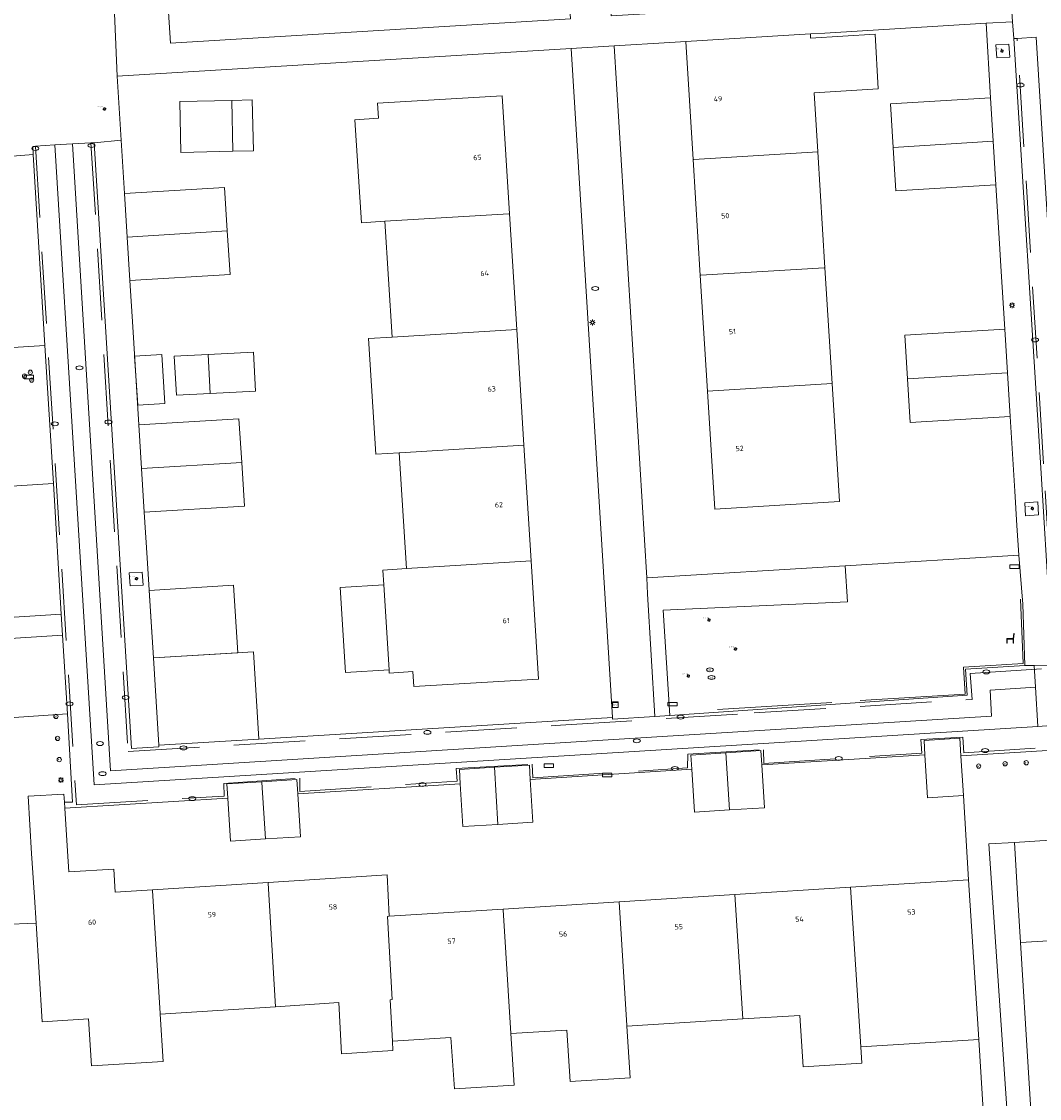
# Model space of a CAD drawing. Header units: metres. Extents: x 162098 to 162858, y 502351 to 503184.
# Tile 34 of 94: x 162527 to 162598, y 502563 to 502638. Entities that reach past the tile are written whole.
import ezdxf
from ezdxf.enums import TextEntityAlignment as Align

# ---------------------------------------------------------------- set-up
doc = ezdxf.new("R2010")
doc.units = ezdxf.units.M
doc.linetypes.add('IE-TERREINAFSCHEIDING-SO', pattern=[10, 8, -2])
doc.linetypes.add('RI-HWA-SO', pattern=[7.4, 5, -2.4])
for name, color, linetype, lineweight, true_color in [('B-PV-GR-BEPLANTING_CULTUUR_HEESTERS-GV', 7, 'Continuous', 13, 0x99cc00), ('B-PV-GR-BEPLANTING_CULTUUR_ROOS-GV', 7, 'Continuous', 18, 0x99cc00), ('B-PV-GR-BOOM-S', 7, 'Continuous', 13, 0x4c9900), ('B-PV-IE-TERREINAFSCHEIDING-G', 6, 'IE-TERREINAFSCHEIDING-SO', 18, 0xff00ff), ('B-PV-RI-HWA_GOOT_MOLGOOT-G', 150, 'RI-HWA-SO', 18, 0x007fff)]:
    doc.layers.add(name, color=color, linetype=linetype, lineweight=lineweight, true_color=true_color)
for name, color, linetype, lineweight in [('B-PV-IE-MEUBILAIR-S', 252, 'Continuous', 13), ('B-PV-IE-MEUBILAIR_WEGMEUBILAIR-GV', 252, 'Continuous', 13), ('B-PV-IE-MEUBILAIR_WEGMEUBILAIR-S', 252, 'Continuous', 13), ('B-PV-OG-BEBOUWING-GV', 7, 'Continuous', 18), ('B-PV-OG-BEBOUWING-T18', 7, 'Continuous', 18), ('B-PV-OG-BEBOUWING_LUIFEL-GV', 7, 'Continuous', 18), ('B-PV-OG-TERREIN_BEGROEID-GV', 7, 'Continuous', 13), ('B-PV-OG-TERREIN_ERF-GV', 252, 'Continuous', 13), ('B-PV-VH-OPENVERHARDING_BETONSTRAATSTEEN-GV', 252, 'Continuous', 13), ('B-PV-VH-OPENVERHARDING_TEGEL-GV', 252, 'Continuous', 13)]:
    doc.layers.add(name, color=color, linetype=linetype, lineweight=lineweight)
doc.styles.add('NLCS-ISO', font='NLCS-ISO.ttf')
doc.styles.add('NLCS-ISO-M200-T18', font='NLCS-ISO.ttf', dxfattribs={"height": 1.8})

# ---------------------------------------------------------------- blocks, each defined once
blk = doc.blocks.new('SIE-MEUBILAIR_BORD_STRAATNAAM-SO')
blk.add_lwpolyline([(-1.625, -0.625), (1.625, -0.625), (1.625, 0.625), (-1.625, 0.625)], close=True)
blk = doc.blocks.new('SIE-MEUBILAIR_KAST_TELECOM-SO')
for points in [[(-1, 1), (1, 1), (1, 0.84), (-1, 0.84)], [(-1, 0.76), (1, 0.76), (1, -1), (-1, -1)]]:
    blk.add_lwpolyline(points, close=True)
at = {"style": 'NLCS-ISO'}
blk.add_text('tele', height=0.75, dxfattribs=at).set_placement((0, 0), align=Align.MIDDLE_CENTER)
blk = doc.blocks.new('SIE-MEUBILAIR_PAAL_AFSLUITPAAL-SO')
blk.add_circle((0, 0), 0.75)
at = {"style": 'NLCS-ISO'}
blk.add_text('af', height=0.75, dxfattribs=at).set_placement((0, 0.05), align=Align.MIDDLE_CENTER)
blk = doc.blocks.new('SIE-MEUBILAIR_PAAL_LICHTMAST-SO')
for points in [[(-0.62, 0), (-1, 0)], [(-0.71, 0.71), (-0.44, 0.44)], [(0, 1), (0, 0.62)], [(0.44, 0.44), (0.71, 0.71)], [(1, 0), (0.62, 0)], [(-0.71, -0.71), (-0.44, -0.44)], [(0, -0.62), (0, -1)], [(0.44, -0.44), (0.71, -0.71)]]:
    blk.add_lwpolyline(points)
blk.add_circle((0, 0), 0.5)
blk = doc.blocks.new('SIE-MEUBILAIR_PUT_KOLK-SO')
blk.add_ellipse((0, 0), major_axis=(1.25, 0), ratio=0.54)
blk = doc.blocks.new('SIE-MEUBILAIR_PUT_RIOOLPUT-SO')
blk.add_ellipse((0, 0), major_axis=(1.25, 0), ratio=0.54)
blk = doc.blocks.new('SIE-MEUBILAIR_PUT_WATERLEIDINGPUT-SO')
blk.add_ellipse((0, 0), major_axis=(1.25, 0), ratio=0.54)
at = {"style": 'NLCS-ISO'}
blk.add_text('wl', height=0.75, dxfattribs=at).set_placement((-0.14, 0), align=Align.MIDDLE_CENTER)
blk = doc.blocks.new('SIE-MEUBILAIR_PUT_BRANDKRAAN-SO')
blk.add_ellipse((0, 0), major_axis=(1.25, 0), ratio=0.54)
blk = doc.blocks.new('SIE-WEG_ZITBANK-SO')
at = {"color": 0, "linetype": 'ByBlock', "lineweight": 18}
blk.add_lwpolyline([(-0.91, -1.63), (-0.91, -0.2), (1.09, -0.2), (1.09, -1.63), (1.29, -1.63), (1.29, -0.21), (1.54, 1.78), (1.33, 1.78), (1.11, 0), (-1.11, 0), (-1.11, -1.63)], close=True, dxfattribs=at)
blk = doc.blocks.new('SGR-BOOM_GBKN-SO')
for centre, start, end in [((-0.25, -0.1), 67.1244, 157.1244), ((-0.1, 0.25), 157.1244, 247.1244), ((-0.1, 0.25), 337.1244, 157.1244), ((0.25, 0.1), 247.1244, 337.1244), ((-0.25, -0.1), 157.1244, 337.1244), ((0.1, -0.25), 157.1244, 337.1244), ((0.1, -0.25), 337.1244, 67.1244)]:
    blk.add_arc(centre, 0.188, start, end)
at = {"extrusion": (0, 0, -1)}
blk.add_arc((-0.25, 0.1), 0.188, 22.8756, 202.8756, dxfattribs=at)
at = {"style": 'NLCS-ISO'}
blk.add_attdef('SOORT', text='', height=0.35, dxfattribs=at).set_placement((0, 0.75), align=Align.MIDDLE_RIGHT)

msp = doc.modelspace()

# ---------------------------------------------------------------- linework, layer by layer
at = {"layer": 'B-PV-GR-BEPLANTING_CULTUUR_HEESTERS-GV'}
msp.add_lwpolyline([(162565.14, 502643.748), (162537.22, 502641.998), (162537.547, 502636.917), (162565.475, 502638.626)], close=True, dxfattribs=at)
at = {"layer": 'B-PV-GR-BEPLANTING_CULTUUR_ROOS-GV'}
msp.add_lwpolyline([(162570.812, 502599.574), (162570.843, 502598.449), (162571.361, 502589.893), (162572.398, 502589.964), (162571.936, 502597.318), (162584.821, 502597.903), (162584.649, 502600.414)], close=True, dxfattribs=at)
at = {"layer": 'B-PV-IE-MEUBILAIR_WEGMEUBILAIR-GV'}
for points in [[(162595.181, 502636.797), (162595.238, 502635.89), (162596.145, 502635.947), (162596.088, 502636.854)], [(162597.192, 502604.815), (162597.249, 502603.907), (162598.157, 502603.964), (162598.1, 502604.872)], [(162534.657, 502599.922), (162534.714, 502599.014), (162535.622, 502599.072), (162535.565, 502599.979)]]:
    msp.add_lwpolyline(points, close=True, dxfattribs=at)
at = {"layer": 'B-PV-IE-TERREINAFSCHEIDING-G'}
msp.add_lwpolyline([(162575.726, 502590.369), (162593.035, 502591.458), (162592.917, 502593.325), (162597.074, 502593.587), (162596.899, 502598.073)], dxfattribs=at)
at = {"layer": 'B-PV-OG-BEBOUWING-GV'}
for points in [[(162573.518, 502637.032), (162574.029, 502628.785), (162574.079, 502628.788), (162582.732, 502629.317), (162582.476, 502633.439), (162586.966, 502633.718), (162586.746, 502637.541), (162582.239, 502637.266), (162582.221, 502637.562)], [(162541.816, 502632.922), (162538.182, 502632.839), (162538.263, 502629.287), (162541.897, 502629.369)], [(162552.514, 502624.475), (162561.167, 502625.004), (162561.217, 502625.007), (162560.707, 502633.247), (162552.004, 502632.716), (162552.069, 502631.668), (162550.422, 502631.568), (162550.867, 502624.373)], [(162583.232, 502621.232), (162582.732, 502629.317), (162574.079, 502628.788), (162574.029, 502628.785), (162574.529, 502620.7), (162574.58, 502620.703), (162583.182, 502621.229)], [(162561.718, 502616.922), (162561.217, 502625.007), (162561.167, 502625.004), (162552.514, 502624.475), (162553.015, 502616.39)], [(162583.182, 502621.229), (162574.58, 502620.703), (162574.529, 502620.7), (162575.03, 502612.616), (162583.733, 502613.147), (162583.232, 502621.232)], [(162553.015, 502616.39), (162551.368, 502616.288), (162551.869, 502608.204), (162553.516, 502608.306), (162553.566, 502608.309), (162562.218, 502608.838), (162561.718, 502616.922)], [(162535.039, 502615.048), (162535.25, 502611.643), (162537.153, 502611.761), (162536.941, 502615.166)], [(162540.176, 502615.171), (162537.805, 502615.045), (162537.95, 502612.321), (162540.321, 502612.447)], [(162575.03, 502612.616), (162575.541, 502604.37), (162584.244, 502604.898), (162583.733, 502613.147)], [(162553.516, 502608.306), (162554.016, 502600.22), (162562.719, 502600.752), (162562.218, 502608.838), (162553.566, 502608.309)], [(162562.719, 502600.752), (162554.016, 502600.22), (162552.369, 502600.118), (162552.433, 502599.083), (162552.801, 502593.151), (162552.815, 502592.923), (162554.462, 502593.024), (162554.527, 502591.976), (162563.23, 502592.508)], [(162528.038, 502577.273), (162528.152, 502575.449), (162528.582, 502568.57), (162531.826, 502568.775), (162532.031, 502565.482), (162537.02, 502565.798), (162536.812, 502569.091), (162536.809, 502569.141), (162536.279, 502577.743), (162536.276, 502577.793), (162533.676, 502577.629), (162533.576, 502579.229), (162530.432, 502579.034), (162530.342, 502580.481), (162530.155, 502583.475), (162530.129, 502583.9), (162530.093, 502584.473), (162527.598, 502584.318), (162527.847, 502580.326)], [(162553.01, 502570.116), (162552.689, 502575.924), (162552.819, 502575.932), (162552.659, 502578.828), (162544.352, 502578.303), (162544.355, 502578.253), (162544.878, 502569.601), (162549.295, 502569.91), (162549.493, 502566.336), (162553.076, 502566.563), (162553.04, 502567.213), (162552.88, 502570.108)], [(162544.355, 502578.253), (162544.352, 502578.303), (162536.276, 502577.793), (162536.279, 502577.743), (162536.809, 502569.141), (162536.812, 502569.091), (162544.878, 502569.601)], [(162585.736, 502566.808), (162585.032, 502577.966), (162576.951, 502577.456), (162577.502, 502568.761), (162581.487, 502569.015), (162581.713, 502565.42), (162585.806, 502565.679)], [(162585.736, 502566.808), (162593.972, 502567.328), (162593.268, 502578.486), (162585.032, 502577.966)], [(162577.502, 502568.761), (162576.951, 502577.456), (162568.86, 502576.945), (162569.402, 502568.299), (162569.405, 502568.249)], [(162553.04, 502567.213), (162557.112, 502567.471), (162557.364, 502563.879), (162561.536, 502564.143), (162561.313, 502567.737), (162560.775, 502576.384), (162560.772, 502576.434), (162552.819, 502575.932), (162552.689, 502575.924), (162553.01, 502570.116), (162552.88, 502570.108)], [(162565.456, 502564.391), (162569.628, 502564.655), (162569.405, 502568.249), (162569.402, 502568.299), (162568.86, 502576.945), (162560.772, 502576.434), (162560.775, 502576.384), (162561.313, 502567.737), (162565.204, 502567.983)], [(162597.622, 502562.386), (162605.876, 502562.895), (162605.688, 502565.909), (162605.146, 502574.612), (162600.79, 502574.343), (162596.899, 502574.103), (162597.436, 502565.4)]]:
    msp.add_lwpolyline(points, close=True, dxfattribs=at)
for points in [[(162594.805, 502633.11), (162587.818, 502632.683), (162588.006, 502629.639)], [(162594.993, 502630.066), (162594.805, 502633.11)], [(162594.993, 502630.066), (162588.006, 502629.639)], [(162588.006, 502629.639), (162594.993, 502630.066)], [(162595.18, 502627.022), (162594.993, 502630.066)], [(162588.006, 502629.639), (162588.193, 502626.595)], [(162541.507, 502623.802), (162541.318, 502626.846), (162534.331, 502626.419)], [(162588.193, 502626.595), (162595.18, 502627.022)], [(162534.331, 502626.419), (162534.52, 502623.375)], [(162541.507, 502623.802), (162534.52, 502623.375)], [(162534.52, 502623.375), (162541.507, 502623.802)], [(162541.696, 502620.758), (162541.507, 502623.802)], [(162534.52, 502623.375), (162534.709, 502620.331)], [(162534.709, 502620.331), (162541.696, 502620.758)], [(162595.801, 502616.94), (162588.814, 502616.513)], [(162595.989, 502613.896), (162595.801, 502616.94)], [(162588.814, 502616.513), (162589.001, 502613.469)], [(162589.001, 502613.469), (162595.989, 502613.896)], [(162595.989, 502613.896), (162589.001, 502613.469)], [(162596.176, 502610.852), (162595.989, 502613.896)], [(162589.001, 502613.469), (162589.189, 502610.425), (162596.176, 502610.852)], [(162542.323, 502610.677), (162535.336, 502610.25)], [(162535.336, 502610.25), (162535.525, 502607.206)], [(162542.512, 502607.633), (162542.323, 502610.677)], [(162542.512, 502607.633), (162535.525, 502607.206)], [(162535.525, 502607.206), (162542.512, 502607.633)], [(162535.525, 502607.206), (162535.714, 502604.162)], [(162535.714, 502604.162), (162542.702, 502604.589), (162542.512, 502607.633)], [(162543.713, 502588.31), (162543.334, 502594.409), (162536.346, 502593.982)], [(162536.346, 502593.982), (162536.725, 502587.883)], [(162536.725, 502587.883), (162543.713, 502588.31)], [(162592.729, 502587.149), (162592.653, 502588.367), (162590.158, 502588.212), (162590.22, 502587.214)], [(162576.325, 502587.351), (162573.879, 502587.198), (162573.941, 502586.201)], [(162578.832, 502586.505), (162578.77, 502587.503), (162576.325, 502587.351)], [(162576.325, 502587.351), (162576.577, 502583.359)], [(162576.577, 502583.359), (162576.325, 502587.351)], [(162590.22, 502587.214), (162590.407, 502584.219)], [(162592.902, 502584.375), (162592.729, 502587.149)], [(162560.156, 502586.345), (162557.711, 502586.193), (162557.773, 502585.194)], [(162562.663, 502585.499), (162562.601, 502586.497), (162560.156, 502586.345)], [(162560.404, 502582.352), (162560.156, 502586.345)], [(162560.156, 502586.345), (162560.404, 502582.352)], [(162573.941, 502586.201), (162574.128, 502583.206)], [(162579.019, 502583.511), (162578.832, 502586.505)], [(162543.927, 502585.334), (162541.482, 502585.182), (162541.544, 502584.184)], [(162546.435, 502584.489), (162546.373, 502585.487), (162543.927, 502585.334)], [(162543.93, 502585.284), (162543.927, 502585.334)], [(162543.927, 502585.334), (162543.93, 502585.284), (162544.169, 502581.342)], [(162544.169, 502581.342), (162543.93, 502585.284)], [(162562.85, 502582.505), (162562.663, 502585.499)], [(162557.773, 502585.194), (162557.96, 502582.2)], [(162541.544, 502584.184), (162541.731, 502581.19)], [(162546.622, 502581.495), (162546.435, 502584.489)], [(162590.407, 502584.219), (162592.902, 502584.375)], [(162574.128, 502583.206), (162576.577, 502583.359)], [(162576.577, 502583.359), (162579.019, 502583.511)], [(162557.96, 502582.2), (162560.404, 502582.352)], [(162560.404, 502582.352), (162562.85, 502582.505)], [(162541.731, 502581.19), (162544.169, 502581.342)], [(162544.169, 502581.342), (162546.622, 502581.495)], [(162598.962, 502581.254), (162596.467, 502581.1)], [(162596.467, 502581.1), (162596.713, 502577.108), (162596.899, 502574.103)], [(162596.899, 502574.103), (162600.79, 502574.343)]]:
    msp.add_lwpolyline(points, dxfattribs=at)
at = {"layer": 'B-PV-OG-BEBOUWING_LUIFEL-GV'}
for points in [[(162541.897, 502629.369), (162543.336, 502629.402), (162543.255, 502632.955), (162541.816, 502632.922)], [(162540.321, 502612.447), (162543.474, 502612.614), (162543.329, 502615.339), (162540.176, 502615.171)], [(162536.054, 502598.694), (162536.346, 502593.982), (162542.249, 502594.343), (162541.952, 502599.065)], [(162552.433, 502599.083), (162549.392, 502598.895), (162549.759, 502592.962), (162552.801, 502593.151)]]:
    msp.add_lwpolyline(points, close=True, dxfattribs=at)
at = {"layer": 'B-PV-OG-TERREIN_BEGROEID-GV'}
msp.add_lwpolyline([(162572.398, 502589.964), (162593.158, 502591.387), (162593.044, 502593.206), (162597.207, 502593.454), (162597.046, 502597.726), (162596.774, 502601.15), (162584.649, 502600.414), (162584.821, 502597.903), (162571.936, 502597.318)], close=True, dxfattribs=at)
at = {"layer": 'B-PV-OG-TERREIN_ERF-GV'}
for points in [[(162594.485, 502638.31), (162583.232, 502637.624), (162582.221, 502637.562), (162582.239, 502637.266), (162586.746, 502637.541), (162586.966, 502633.718), (162582.476, 502633.439), (162582.732, 502629.317), (162583.232, 502621.232), (162583.733, 502613.147), (162584.244, 502604.898), (162575.541, 502604.37), (162575.03, 502612.616), (162574.529, 502620.7), (162574.029, 502628.785), (162573.518, 502637.032), (162572.417, 502636.964), (162568.523, 502636.727), (162570.812, 502599.574), (162584.649, 502600.414), (162596.774, 502601.15), (162596.646, 502603.235), (162596.499, 502605.617), (162596.176, 502610.852), (162589.189, 502610.425), (162589.001, 502613.469), (162588.814, 502616.513), (162595.801, 502616.94), (162595.531, 502621.332), (162595.458, 502622.522), (162595.18, 502627.022), (162588.193, 502626.595), (162588.006, 502629.639), (162587.818, 502632.683), (162594.805, 502633.11)], [(162565.519, 502636.545), (162533.822, 502634.613), (162534.1, 502630.132), (162534.331, 502626.419), (162541.318, 502626.846), (162541.507, 502623.802), (162541.696, 502620.758), (162534.709, 502620.331), (162534.91, 502617.096), (162535.146, 502613.304), (162535.336, 502610.25), (162542.323, 502610.677), (162542.512, 502607.633), (162542.702, 502604.589), (162535.714, 502604.162), (162535.913, 502600.961), (162536.145, 502597.222), (162536.346, 502593.982), (162543.334, 502594.409), (162543.713, 502588.31), (162568.397, 502589.819)], [(162541.816, 502632.922), (162541.897, 502629.369), (162538.263, 502629.287), (162538.182, 502632.839)], [(162553.516, 502608.306), (162551.869, 502608.204), (162551.368, 502616.288), (162553.015, 502616.39), (162552.514, 502624.475), (162550.867, 502624.373), (162550.422, 502631.568), (162552.069, 502631.668), (162552.004, 502632.716), (162560.707, 502633.247), (162561.217, 502625.007), (162561.718, 502616.922), (162562.218, 502608.838), (162562.719, 502600.752), (162563.23, 502592.508), (162554.527, 502591.976), (162554.462, 502593.024), (162552.815, 502592.923), (162552.801, 502593.151), (162552.433, 502599.083), (162552.369, 502600.118), (162554.016, 502600.22)], [(162535.039, 502615.048), (162536.941, 502615.166), (162537.153, 502611.761), (162535.25, 502611.643)], [(162540.176, 502615.171), (162540.321, 502612.447), (162537.95, 502612.321), (162537.805, 502615.045)]]:
    msp.add_lwpolyline(points, close=True, dxfattribs=at)
for points in [[(162590.22, 502587.214), (162578.832, 502586.505)], [(162592.902, 502584.375), (162590.407, 502584.219), (162590.22, 502587.214)], [(162573.941, 502586.201), (162562.663, 502585.499)], [(162576.577, 502583.359), (162574.128, 502583.206), (162573.941, 502586.201)], [(162578.832, 502586.505), (162579.019, 502583.511), (162576.577, 502583.359)], [(162562.663, 502585.499), (162562.85, 502582.505), (162560.404, 502582.352)], [(162557.773, 502585.194), (162546.435, 502584.489)], [(162560.404, 502582.352), (162557.96, 502582.2), (162557.773, 502585.194)], [(162541.544, 502584.184), (162530.155, 502583.475)], [(162544.169, 502581.342), (162541.731, 502581.19), (162541.544, 502584.184)], [(162546.435, 502584.489), (162546.622, 502581.495), (162544.169, 502581.342)], [(162593.268, 502578.486), (162592.902, 502584.375)], [(162530.155, 502583.475), (162530.342, 502580.481), (162530.432, 502579.034), (162533.576, 502579.229), (162533.676, 502577.629)], [(162597.622, 502562.386), (162597.436, 502565.4), (162596.899, 502574.103), (162596.713, 502577.108), (162596.467, 502581.1), (162594.672, 502580.99), (162596.775, 502550.218)], [(162544.352, 502578.303), (162552.659, 502578.828), (162552.819, 502575.932)], [(162533.676, 502577.629), (162536.276, 502577.793)], [(162536.276, 502577.793), (162544.352, 502578.303)], [(162576.951, 502577.456), (162585.032, 502577.966)], [(162585.032, 502577.966), (162593.268, 502578.486)], [(162568.86, 502576.945), (162576.951, 502577.456)], [(162552.819, 502575.932), (162560.772, 502576.434)], [(162560.772, 502576.434), (162568.86, 502576.945)], [(162594.984, 502551.003), (162593.972, 502567.328), (162585.736, 502566.808), (162585.806, 502565.679), (162581.713, 502565.42), (162581.487, 502569.015), (162577.502, 502568.761), (162569.405, 502568.249), (162569.628, 502564.655), (162565.456, 502564.391), (162565.204, 502567.983), (162561.313, 502567.737), (162561.536, 502564.143), (162557.364, 502563.879), (162557.112, 502567.471), (162553.04, 502567.213), (162553.076, 502566.563), (162549.493, 502566.336), (162549.295, 502569.91), (162544.878, 502569.601), (162536.812, 502569.091), (162537.02, 502565.798), (162532.031, 502565.482), (162531.826, 502568.775), (162528.582, 502568.57), (162528.152, 502575.449), (162525.8, 502575.368)]]:
    msp.add_lwpolyline(points, dxfattribs=at)
at = {"layer": 'B-PV-RI-HWA_GOOT_MOLGOOT-G'}
for points in [[(162531.99, 502629.947), (162534.575, 502587.434), (162564.765, 502589.275), (162578.304, 502590.135), (162593.508, 502591.086), (162593.377, 502592.889), (162599.369, 502593.271), (162598.507, 502607.531), (162596.66, 502637.234)], [(162528.109, 502629.724), (162530.973, 502583.718), (162541.3, 502584.327), (162541.254, 502585.203), (162546.575, 502585.584), (162546.574, 502584.662), (162557.549, 502585.362), (162557.498, 502586.257), (162562.798, 502586.552), (162562.833, 502585.613), (162573.648, 502586.294), (162573.658, 502587.248), (162578.948, 502587.572), (162578.973, 502586.614), (162590.001, 502587.326), (162589.938, 502588.289), (162592.856, 502588.437), (162592.925, 502587.361), (162599.358, 502587.755)]]:
    msp.add_lwpolyline(points, dxfattribs=at)
at = {"layer": 'B-PV-VH-OPENVERHARDING_BETONSTRAATSTEEN-GV'}
for points in [[(162599.611, 502611.032), (162597.976, 502637.339), (162596.66, 502637.234), (162596.427, 502637.234), (162598.306, 502607.247)], [(162599.045, 502589.26), (162598.11, 502589.191), (162569.549, 502587.43), (162532.204, 502585.113), (162529.475, 502629.821), (162528.109, 502629.724), (162527.93, 502629.712), (162527.951, 502629.133), (162528.762, 502615.802), (162529.365, 502606.167), (162529.913, 502597.047), (162530.001, 502595.567), (162530.347, 502590.075), (162530.71, 502583.91), (162530.129, 502583.9), (162530.155, 502583.475), (162541.544, 502584.184), (162541.482, 502585.182), (162543.927, 502585.334), (162546.373, 502585.487), (162546.435, 502584.489), (162557.773, 502585.194), (162557.711, 502586.193), (162560.156, 502586.345), (162562.601, 502586.497), (162562.663, 502585.499), (162573.941, 502586.201), (162573.879, 502587.198), (162576.325, 502587.351), (162578.77, 502587.503), (162578.832, 502586.505), (162590.22, 502587.214), (162590.158, 502588.212), (162592.653, 502588.367), (162592.729, 502587.149), (162599.152, 502587.536)], [(162527.951, 502629.133), (162522.983, 502628.752)], [(162528.762, 502615.802), (162527.951, 502629.133)], [(162523.924, 502615.494), (162528.762, 502615.802)], [(162529.365, 502606.167), (162524.567, 502605.853), (162525.137, 502596.741), (162529.913, 502597.047)], [(162529.913, 502597.047), (162529.365, 502606.167)], [(162530.001, 502595.567), (162525.239, 502595.264)], [(162530.347, 502590.075), (162530.001, 502595.567)], [(162599.149, 502593.463), (162597.842, 502593.457), (162597.935, 502591.944), (162598.11, 502589.191), (162599.045, 502589.26)], [(162525.575, 502589.76), (162530.347, 502590.075)]]:
    msp.add_lwpolyline(points, dxfattribs=at)
msp.add_lwpolyline([(162594.876, 502589.916), (162594.778, 502591.734), (162597.935, 502591.944), (162597.842, 502593.457), (162597.207, 502593.454), (162593.044, 502593.206), (162593.158, 502591.387), (162572.398, 502589.964), (162571.361, 502589.893), (162568.405, 502589.693), (162568.397, 502589.819), (162543.713, 502588.31), (162536.725, 502587.883), (162536.73, 502587.77), (162534.81, 502587.646), (162532.213, 502629.957), (162531.99, 502629.947), (162530.709, 502629.89), (162533.359, 502586.092), (162567.351, 502588.202)], close=True, dxfattribs=at)
at = {"layer": 'B-PV-VH-OPENVERHARDING_TEGEL-GV'}
for points in [[(162595.868, 502645.288), (162593.785, 502645.144), (162593.742, 502645.601), (162591.003, 502645.447), (162591.286, 502640.193), (162568.321, 502638.827), (162567.955, 502643.95), (162565.14, 502643.748), (162565.475, 502638.626), (162537.547, 502636.917), (162537.22, 502641.998), (162533.498, 502641.75), (162533.539, 502641.229), (162533.822, 502634.613), (162565.519, 502636.545), (162568.523, 502636.727), (162572.417, 502636.964), (162573.518, 502637.032), (162582.221, 502637.562), (162583.232, 502637.624), (162594.485, 502638.31), (162596.345, 502638.414)], [(162599.283, 502637.367), (162600.569, 502637.455), (162600.782, 502637.462), (162600.692, 502638.751), (162600.217, 502645.591), (162595.868, 502645.288), (162596.345, 502638.414), (162596.427, 502637.234), (162596.66, 502637.234), (162597.976, 502637.339), (162599.611, 502611.032), (162600.821, 502591.482), (162637.09, 502593.649), (162636.968, 502594.869), (162601.955, 502592.757), (162600.824, 502611.297)], [(162596.427, 502637.234), (162596.345, 502638.414), (162594.485, 502638.31), (162594.805, 502633.11), (162594.993, 502630.066), (162595.18, 502627.022), (162595.458, 502622.522), (162595.531, 502621.332), (162595.801, 502616.94), (162595.989, 502613.896), (162596.176, 502610.852), (162596.499, 502605.617), (162596.646, 502603.235), (162596.774, 502601.15), (162597.046, 502597.726), (162597.207, 502593.454), (162597.842, 502593.457), (162599.149, 502593.463), (162598.306, 502607.247)], [(162568.523, 502636.727), (162565.519, 502636.545), (162568.397, 502589.819), (162568.405, 502589.693), (162571.361, 502589.893), (162570.843, 502598.449), (162570.812, 502599.574)], [(162597.935, 502591.944), (162594.778, 502591.734), (162594.876, 502589.916), (162567.351, 502588.202), (162533.359, 502586.092), (162530.709, 502629.89), (162529.475, 502629.821), (162532.204, 502585.113), (162569.549, 502587.43), (162598.11, 502589.191)], [(162535.336, 502610.25), (162535.146, 502613.304), (162534.91, 502617.096), (162534.709, 502620.331), (162534.52, 502623.375), (162534.331, 502626.419), (162534.1, 502630.132), (162532.213, 502629.957), (162534.81, 502587.646), (162536.73, 502587.77), (162536.725, 502587.883), (162536.346, 502593.982), (162536.145, 502597.222), (162535.913, 502600.961), (162535.714, 502604.162), (162535.525, 502607.206)]]:
    msp.add_lwpolyline(points, close=True, dxfattribs=at)
for points in [[(162522.983, 502628.752), (162527.951, 502629.133), (162527.93, 502629.712), (162528.109, 502629.724), (162529.475, 502629.821), (162530.709, 502629.89), (162531.99, 502629.947), (162532.213, 502629.957), (162534.1, 502630.132), (162533.822, 502634.613), (162533.539, 502641.229), (162526.185, 502640.792)], [(162524.567, 502605.853), (162529.365, 502606.167), (162528.762, 502615.802), (162523.924, 502615.494)], [(162525.239, 502595.264), (162530.001, 502595.567), (162529.913, 502597.047), (162525.137, 502596.741)], [(162525.8, 502575.368), (162528.152, 502575.449), (162528.038, 502577.273), (162527.847, 502580.326), (162527.598, 502584.318), (162530.093, 502584.473), (162530.129, 502583.9), (162530.71, 502583.91), (162530.347, 502590.075), (162525.575, 502589.76)], [(162599.152, 502587.536), (162592.729, 502587.149), (162592.902, 502584.375), (162593.268, 502578.486), (162593.972, 502567.328), (162594.984, 502551.003)], [(162596.775, 502550.218), (162594.672, 502580.99), (162596.467, 502581.1), (162598.962, 502581.254)]]:
    msp.add_lwpolyline(points, dxfattribs=at)

# ---------------------------------------------------------------- block references
at = {"layer": 'B-PV-GR-BOOM-S', "xscale": 0.2, "yscale": 0.2, "zscale": 0.2}
for p in [(162595.603, 502636.37), (162532.936, 502632.321), (162597.716, 502604.415), (162535.168, 502599.515), (162575.147, 502596.627), (162576.993, 502594.6), (162573.707, 502592.715)]:
    msp.add_blockref('SGR-BOOM_GBKN-SO', p, dxfattribs=at).add_auto_attribs({'SOORT': '****%%c***m'})
at = {"layer": 'B-PV-IE-MEUBILAIR-S', "xscale": 0.2, "yscale": 0.2, "zscale": 0.2}
for name, p in [('SIE-MEUBILAIR_PUT_KOLK-SO', (162596.889, 502633.993)), ('SIE-MEUBILAIR_PUT_KOLK-SO', (162528.104, 502629.567)), ('SIE-MEUBILAIR_PUT_KOLK-SO', (162532.028, 502629.774)), ('SIE-MEUBILAIR_PUT_BRANDKRAAN-SO', (162567.202, 502619.781)), ('SIE-MEUBILAIR_PAAL_LICHTMAST-SO', (162596.302, 502618.607)), ('SIE-MEUBILAIR_PAAL_LICHTMAST-SO', (162567.005, 502617.407)), ('SIE-MEUBILAIR_PUT_KOLK-SO', (162597.908, 502616.192)), ('SIE-MEUBILAIR_PAAL_AFSLUITPAAL-SO', (162527.753, 502613.935)), ('SIE-MEUBILAIR_PUT_RIOOLPUT-SO', (162531.184, 502614.239)), ('SIE-MEUBILAIR_PAAL_AFSLUITPAAL-SO', (162527.347, 502613.663)), ('SIE-MEUBILAIR_BORD_STRAATNAAM-SO', (162527.647, 502613.601)), ('SIE-MEUBILAIR_PAAL_AFSLUITPAAL-SO', (162527.848, 502613.384)), ('SIE-MEUBILAIR_PUT_KOLK-SO', (162529.47, 502610.333)), ('SIE-MEUBILAIR_PUT_KOLK-SO', (162533.207, 502610.46)), ('SIE-MEUBILAIR_BORD_STRAATNAAM-SO', (162596.479, 502600.353)), ('SIE-MEUBILAIR_PUT_WATERLEIDINGPUT-SO', (162575.21, 502593.151)), ('SIE-MEUBILAIR_PUT_KOLK-SO', (162594.508, 502593.002)), ('SIE-MEUBILAIR_PUT_WATERLEIDINGPUT-SO', (162575.323, 502592.611)), ('SIE-MEUBILAIR_PUT_KOLK-SO', (162534.409, 502591.215)), ('SIE-MEUBILAIR_PUT_KOLK-SO', (162530.492, 502590.777)), ('SIE-MEUBILAIR_KAST_TELECOM-SO', (162568.611, 502590.713)), ('SIE-MEUBILAIR_BORD_STRAATNAAM-SO', (162572.602, 502590.752)), ('SIE-MEUBILAIR_PAAL_AFSLUITPAAL-SO', (162529.538, 502589.897)), ('SIE-MEUBILAIR_PUT_KOLK-SO', (162573.16, 502589.849)), ('SIE-MEUBILAIR_PAAL_AFSLUITPAAL-SO', (162529.655, 502588.359)), ('SIE-MEUBILAIR_PUT_KOLK-SO', (162555.48, 502588.779)), ('SIE-MEUBILAIR_PUT_RIOOLPUT-SO', (162570.099, 502588.187)), ('SIE-MEUBILAIR_PUT_RIOOLPUT-SO', (162532.619, 502587.998)), ('SIE-MEUBILAIR_PUT_KOLK-SO', (162538.447, 502587.696)), ('SIE-MEUBILAIR_PUT_KOLK-SO', (162594.42, 502587.509)), ('SIE-MEUBILAIR_PAAL_AFSLUITPAAL-SO', (162529.775, 502586.881)), ('SIE-MEUBILAIR_PUT_KOLK-SO', (162584.2, 502586.958)), ('SIE-MEUBILAIR_PAAL_AFSLUITPAAL-SO', (162597.297, 502586.66)), ('SIE-MEUBILAIR_BORD_STRAATNAAM-SO', (162563.965, 502586.448)), ('SIE-MEUBILAIR_PUT_KOLK-SO', (162572.761, 502586.259)), ('SIE-MEUBILAIR_PAAL_AFSLUITPAAL-SO', (162593.971, 502586.429)), ('SIE-MEUBILAIR_PAAL_AFSLUITPAAL-SO', (162595.82, 502586.589)), ('SIE-MEUBILAIR_PAAL_LICHTMAST-SO', (162529.894, 502585.452)), ('SIE-MEUBILAIR_PUT_RIOOLPUT-SO', (162532.797, 502585.898)), ('SIE-MEUBILAIR_BORD_STRAATNAAM-SO', (162568.035, 502585.803)), ('SIE-MEUBILAIR_PUT_KOLK-SO', (162555.132, 502585.137)), ('SIE-MEUBILAIR_PUT_KOLK-SO', (162539.064, 502584.153))]:
    msp.add_blockref(name, p, dxfattribs=at)
at = {"layer": 'B-PV-IE-MEUBILAIR_WEGMEUBILAIR-S', "xscale": 0.2, "yscale": 0.2, "zscale": 0.2}
msp.add_blockref('SIE-WEG_ZITBANK-SO', (162596.153, 502595.339), dxfattribs=at)

# ---------------------------------------------------------------- texts
at = {"layer": 'B-PV-OG-BEBOUWING-T18', "style": 'NLCS-ISO-M200-T18'}
for s, p in [('49', (162575.769, 502633.028)), ('65', (162558.97, 502628.933)), ('50', (162576.275, 502624.863)), ('64', (162559.47, 502620.844)), ('51', (162576.775, 502616.778)), ('63', (162559.972, 502612.76)), ('52', (162577.281, 502608.612)), ('62', (162560.471, 502604.674)), ('61', (162560.972, 502596.584)), ('59', (162540.432, 502576.051)), ('58', (162548.882, 502576.585)), ('53', (162589.276, 502576.231)), ('60', (162532.062, 502575.523)), ('54', (162581.462, 502575.737)), ('56', (162564.949, 502574.694)), ('55', (162573.031, 502575.204)), ('57', (162557.162, 502574.202))]:
    msp.add_text(s, height=0.36, rotation=3.5, dxfattribs=at).set_placement(p, align=Align.MIDDLE)

doc.saveas('drawing.dxf')
